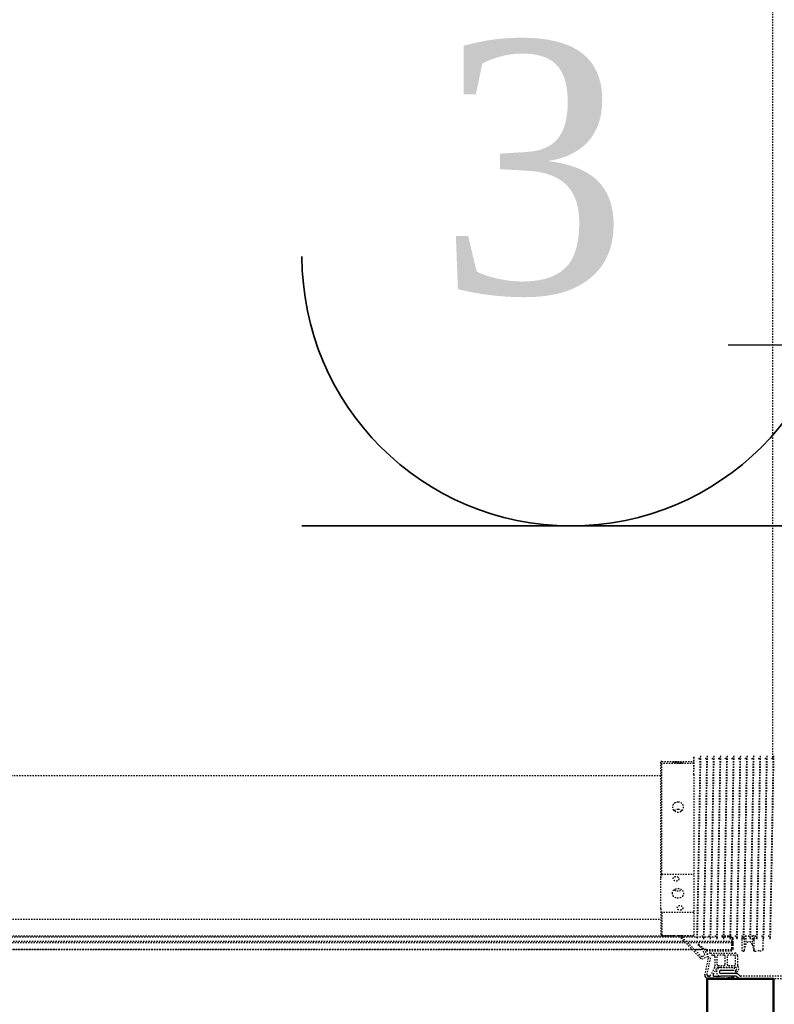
# Model space of a CAD drawing. Header units: centimetres. Extents: x 42630 to 130002, y 15 to 29179.
# Tile 79 of 159: x 50971 to 51028, y 4527 to 4601. Entities that reach past the tile are written whole.
import ezdxf

# ---------------------------------------------------------------- set-up
doc = ezdxf.new("R2010")
doc.units = ezdxf.units.CM
doc.header["$LTSCALE"] = 0.01
doc.linetypes.add('DASHED2', pattern=[9.525, 6.35, -3.175])
doc.layers.get('0').update_dxf_attribs({"color": 253})
doc.layers.add('A-ELEWACJE', color=253, linetype='Continuous')
doc.layers.add('CKDRZWI_', color=253, linetype='Continuous')
for name, color, linetype, lineweight in [('CKSCIANY_PRZEKR', 253, 'Continuous', 50), ('EOPIS', 150, 'Continuous', 35), ('eosprz', 32, 'Continuous', 35)]:
    doc.layers.add(name, color=color, linetype=linetype, lineweight=lineweight)
doc.styles.add('styl1', font='times.ttf')

# ---------------------------------------------------------------- blocks, each defined once
blk = doc.blocks.new('A$7E8814B27261F1')
at = {"color": 7, "linetype": 'DASHED2', "ltscale": 10}
for p, q in [((231.79, 4366.84), (231.79, 374.08)), ((232.43, 4365.85), (232.43, 385)), ((222.1, 386.3), (222.1, 4363.7)), ((222.1, 4363.7), (222.1, 386.3)), ((222.14, 386.35), (222.14, 4363.65)), ((222.19, 386.39), (222.19, 4363.61)), ((222.24, 386.44), (222.24, 4363.56)), ((227.23, 391.24), (227.23, 4358.76)), ((228.48, 4357.56), (228.48, 392.44)), ((245, 4340), (245, 410)), ((353, 410), (353, 4340)), ((233.5, 410), (232.75, 409.25)), ((250.04, 409.25), (232.75, 409.25)), ((232.75, 409.25), (232.75, 399.82)), ((252.71, 410), (233.5, 410)), ((250.04, 385), (250.04, 409.25)), ((252.71, 410), (276.18, 410)), ((276.18, 410), (362.28, 410)), ((278.85, 409.25), (278.85, 385)), ((278.85, 409.25), (362.13, 409.25)), ((362.13, 385), (362.13, 409.25)), ((362.28, 410), (363.58, 410)), ((363.73, 409.25), (363.73, 385)), ((215.82, 380.27), (230.89, 394.75)), ((231.49, 393.96), (217.23, 379.71)), ((232.75, 394.15), (232.75, 385)), ((227.23, 356.5), (227.23, 389.71)), ((228.48, 390.96), (228.48, 356.5)), ((216.68, 374.5), (215.33, 378.13)), ((217.04, 378.58), (217.86, 376.81)), ((218.13, 376.71), (222.18, 378.51)), ((222.1, 378.47), (222.1, 384.57)), ((222.1, 384.57), (222.1, 378.47)), ((222.14, 378.5), (222.14, 384.62)), ((222.19, 378.52), (222.19, 384.66)), ((222.24, 378.54), (222.24, 384.71)), ((224.06, 379.98), (225.41, 381.69)), ((225.91, 381.34), (224.5, 379.34)), ((231, 382.71), (231, 382.29)), ((353.89, 385), (232.5, 385)), ((353.89, 385), (367, 385)), ((367, 384.79), (367, 385)), ((367, 379.79), (367, 380.21)), ((208.52, 369.49), (202.81, 372.52)), ((203.01, 376.75), (216.18, 373.91)), ((203.22, 375.17), (217, 372.2)), ((207.81, 368.17), (203.35, 370.53)), ((218, 370.96), (218, 370.2)), ((218.66, 375.1), (219.21, 373.91)), ((222.59, 377.58), (218.74, 375.36)), ((219.5, 372.64), (219.5, 354.2)), ((221.15, 375.5), (221.1, 375.5)), ((221.1, 375.5), (221.1, 357.3)), ((221.15, 375.5), (221.1, 375.5)), ((221.1, 375.5), (221.1, 357.3)), ((221.19, 375.5), (221.15, 375.5)), ((221.15, 375.5), (221.15, 357.3)), ((221.24, 375.5), (221.19, 375.5)), ((221.19, 375.5), (221.19, 357.3)), ((222.24, 375.5), (221.24, 375.5)), ((221.24, 375.5), (221.24, 357.3)), ((222.1, 375.5), (222.1, 377.3)), ((222.1, 377.3), (222.1, 375.5)), ((222.14, 375.5), (222.14, 377.33)), ((222.19, 375.5), (222.19, 377.35)), ((222.24, 375.5), (222.24, 377.38)), ((222.24, 375.5), (222.24, 357.3)), ((231, 377.71), (231, 377.29)), ((231, 372.71), (231, 372.29)), ((231.79, 373.33), (231.79, 369.08)), ((367, 374.79), (367, 375.21)), ((208.6, 364.7), (208.6, 354.7)), ((208.7, 353.9), (208.7, 366.7)), ((217, 369.2), (209.7, 369.2)), ((210.2, 366.7), (210.2, 362.45)), ((217, 367.7), (211.2, 367.7)), ((218, 362.45), (218, 366.7)), ((231, 367.71), (231, 367.3)), ((231.79, 364.08), (231.79, 359.08)), ((232.43, 363.97), (232.43, 356.5)), ((367, 369.79), (367, 370.21)), ((367, 364.79), (367, 365.21)), ((210.2, 358.95), (210.2, 354.7)), ((211.2, 361.45), (217, 361.45)), ((217, 359.95), (211.2, 359.95)), ((218, 354.7), (218, 358.95)), ((223.04, 356.5), (226.24, 356.5)), ((227.23, 356.5), (226.24, 356.5)), ((227.23, 356.5), (227.24, 356.5)), ((227.24, 356.5), (227.24, 355.5)), ((227.57, 356.5), (227.24, 356.5)), ((227.57, 356.5), (228.48, 356.5)), ((228.83, 356.5), (228.48, 356.5)), ((231.79, 356.5), (228.83, 356.5)), ((230.28, 356.5), (230.28, 355.5)), ((231, 362.71), (231, 362.3)), ((231, 357.71), (231, 357.3)), ((367, 359.8), (367, 360.21)), ((200, 301), (200, 349.66)), ((202, 301), (202, 349.66)), ((208.6, 354.7), (206.6, 354.7)), ((217.5, 352.2), (210.16, 352.2)), ((211.2, 353.7), (217, 353.7)), ((229.95, 349), (222, 349)), ((223.04, 355.5), (226.24, 355.5)), ((226.24, 355.5), (227.24, 355.5)), ((227.24, 355.5), (227.57, 355.5)), ((227.57, 355.5), (230.28, 355.5)), ((231.1, 349), (229.95, 349)), ((230.28, 355.5), (231.19, 355.5)), ((231, 352.71), (231, 352.3)), ((367, 354.8), (367, 355.21)), ((367, 349.8), (367, 350.21)), ((221, 348), (221, 347.81)), ((221.8, 346.83), (226.02, 345.95)), ((221.8, 346.83), (229.79, 346.83)), ((226.02, 341.05), (221.8, 340.17)), ((232.64, 345.95), (226.02, 345.95)), ((232.64, 341.05), (226.02, 341.05)), ((229.79, 346.83), (232.64, 345.95)), ((231.1, 347.69), (230.73, 347.81)), ((231, 347.71), (231, 347.3)), ((231, 342.71), (231, 342.3)), ((367, 344.8), (367, 345.21)), ((221, 339.19), (221, 338)), ((222.39, 340), (222.1, 340)), ((229.32, 340), (222.39, 340)), ((230.85, 340.49), (229.28, 340)), ((230.16, 339), (233.52, 340.07)), ((231, 337.71), (231, 337.3)), ((367, 339.8), (367, 340.21)), ((367, 334.8), (367, 335.22)), ((222.23, 333), (222.39, 333)), ((222.39, 333), (231.33, 333)), ((231, 332.71), (231, 332.3)), ((231, 327.72), (231, 327.3)), ((367, 329.8), (367, 330.22)), ((366.58, 325.5), (636.73, 325.5)), ((367, 324.8), (367, 325.22)), ((636.73, 325.5), (711.34, 325.5)), ((711.34, 325.5), (4186.6, 325.5))]:
    blk.add_line(p, q, dxfattribs=at)
at = {"color": 7, "linetype": 'Continuous', "ltscale": 10}
for p, q in [((199.7, 369.86), (199.7, 370.52)), ((199.7, 370.52), (200.5, 369.72)), ((200, 375), (200, 370.22)), ((200.5, 369.72), (200.5, 374.72)), ((202, 373.87), (202, 374.18)), ((200.5, 368.72), (199.7, 369.86)), ((199.7, 365.86), (199.7, 366.52)), ((199.7, 366.52), (200.5, 365.72)), ((200.5, 364.72), (199.7, 365.86)), ((200, 369.43), (200, 366.22)), ((200, 365.43), (200, 362.22)), ((200.5, 365.72), (200.5, 368.72)), ((200.5, 361.72), (200.5, 364.72)), ((202, 369.72), (202, 364.7)), ((202, 353.31), (202, 364.7)), ((204, 353.31), (204, 364.7)), ((206.6, 364.7), (206.6, 354.7)), ((199.7, 361.86), (199.7, 362.52)), ((199.7, 362.52), (200.5, 361.72)), ((200.5, 360.72), (199.7, 361.86)), ((200, 361.43), (200, 349.66)), ((200.21, 357.77), (200.09, 358.41)), ((200.09, 358.41), (201.02, 357.76)), ((201.19, 356.78), (200.21, 357.77)), ((201.02, 357.76), (200.5, 360.72)), ((201.46, 355.3), (201.19, 356.78)), ((200.88, 351.78), (201.71, 352.61)), ((202.29, 350.36), (203.12, 351.19))]:
    blk.add_line(p, q, dxfattribs=at)
at = {"color": 7, "linetype": 'DASHED2', "ltscale": 10}
for centre, radius, start, end in [((266.29, 356.35), 55.34, 104.20528, 107.08477), ((262.59, 356.35), 55.34, 72.91523, 75.79472), ((382.47, 405.61), 20.67, 167.72462, 169.84446), ((343.39, 405.61), 20.67, 10.15554, 12.27538), ((231.14, 394.32), 0.5, 315, 119.47485), ((217.2, 378.83), 2, 133.8548, 200.45008), ((217.94, 379), 1, 135, 205), ((220.14, 383.08), 5, 294, 321.6814), ((219.59, 382.78), 6, 300, 325), ((225.65, 381.5), 0.301, 328.3186, 141.6814), ((230.05, 379.89), 2.39, 270.27368, 342.85508), ((1137.01, 45999.08), 45625.37, 268.862172, 269.032894), ((1007.37, 38906.96), 38532.49, 268.845502, 269.04765), ((391.03, 2320.36), 1935.71, 268.90065, 269.28658), ((-408.75, 38911.44), 38534.46, 271.153415, 271.153525), ((-408.75, 38906.44), 38534.46, 271.153415, 271.153525), ((216.27, 374.34), 0.441, 257.82964, 20.45008), ((216.73, 370.96), 1.27, 0, 77.82035), ((218.04, 376.89), 0.2, 205, 294), ((218.84, 375.19), 0.2, 120, 205), ((216.5, 372.64), 3, 0, 25), ((230.05, 374.89), 2.39, 270.27368, 342.85508), ((1137.01, 45994.08), 45625.37, 268.862172, 269.032894), ((1007.37, 38901.96), 38532.49, 268.845502, 269.04765), ((1137.01, 45989.08), 45625.37, 268.862172, 269.032894), ((1007.37, 38896.96), 38532.49, 268.845502, 269.04765), ((-408.75, 38901.44), 38534.46, 271.153415, 271.153525), ((205.3, 364.7), 3.3, 0, 180), ((207.03, 366.7), 1.66, 0, 62.06083), ((209.7, 371.72), 2.52, 242.06083, 270), ((211.2, 366.7), 1, 90, 180), ((217, 370.2), 1, 270, 0), ((217, 366.7), 1, 0, 90), ((230.05, 369.89), 2.39, 270.27368, 342.85508), ((230.05, 364.89), 2.39, 270.27368, 342.85508), ((1137.01, 45984.08), 45625.37, 268.862172, 269.032894), ((1007.37, 38891.96), 38532.49, 268.845502, 269.04765), ((-408.75, 38896.45), 38534.46, 271.153415, 271.153525), ((-408.75, 38891.45), 38534.46, 271.153415, 271.153525), ((211.2, 362.45), 1, 180, 270), ((211.2, 358.95), 1, 90, 180), ((217, 362.45), 1, 270, 0), ((217, 358.95), 1, 0, 90), ((222.9, 357.3), 1.8, 180, 270), ((222.9, 357.3), 1.8, 180, 270), ((222.95, 357.3), 1.8, 180, 270), ((222.99, 357.3), 1.8, 180, 270), ((223.04, 357.3), 1.8, 180, 270), ((223.04, 357.3), 0.8, 180, 270), ((230.05, 359.89), 2.39, 270.27368, 342.85508), ((1137.01, 45979.08), 45625.37, 268.862172, 269.032894), ((1007.37, 38886.97), 38532.49, 268.845502, 269.04765), ((1137.01, 45974.08), 45625.37, 268.862172, 269.032894), ((1007.37, 38881.97), 38532.49, 268.845502, 269.04765), ((-408.75, 38886.45), 38534.46, 271.153415, 271.153525), ((207.6, 353.9), 2.6, 203.91653, 308.69474), ((207.6, 353.9), 1.1, 203.91653, 0), ((210.16, 350.7), 1.5, 90, 128.69474), ((211.2, 354.7), 1, 180, 270), ((217, 354.7), 1, 270, 0), ((217.5, 354.2), 2, 270, 0), ((222, 348), 1, 90, 180), ((230.05, 354.89), 2.39, 270.27368, 342.85508), ((230.05, 349.89), 2.39, 270.27368, 342.85508), ((1137.01, 45969.08), 45625.37, 268.862172, 269.032894), ((1007.37, 38876.97), 38532.49, 268.845502, 269.04765), ((-408.75, 38881.45), 38534.46, 271.153415, 271.153525), ((-408.75, 38876.45), 38534.46, 271.153415, 271.153525), ((222, 347.81), 1, 180, 258.13508), ((230.05, 344.9), 2.39, 270.27368, 342.85508), ((1137.01, 45964.08), 45625.37, 268.862172, 269.032894), ((1007.37, 38871.97), 38532.49, 268.845502, 269.04765), ((1137.01, 45959.08), 45625.37, 268.862172, 269.032894), ((1007.37, 38866.97), 38532.49, 268.845502, 269.04765), ((-408.75, 38871.45), 38534.46, 271.153415, 271.153525), ((222, 339.19), 1, 101.86492, 180), ((222.04, 337.99), 0.989, 191.77636, 192.10457), ((222.09, 339), 1, 101.57659, 179.98368), ((222.1, 338.98), 1.02, 89.86867, 101.43514), ((230.05, 339.9), 2.39, 270.27368, 342.85508), ((230.05, 334.9), 2.39, 270.27368, 342.85508), ((1137.01, 45954.09), 45625.37, 268.862172, 269.032894), ((1007.37, 38861.97), 38532.49, 268.845502, 269.04765), ((-408.75, 38866.45), 38534.46, 271.153415, 271.153525), ((-408.75, 38861.45), 38534.46, 271.153415, 271.153525), ((230.05, 329.9), 2.39, 270.27368, 342.85508), ((1137.01, 45949.09), 45625.37, 268.862172, 269.032894), ((1007.37, 38856.97), 38532.49, 268.845502, 269.04765), ((1137.01, 45944.09), 45625.37, 268.862172, 269.032894), ((1007.37, 38851.97), 38532.49, 268.845502, 269.04765), ((-408.75, 38856.45), 38534.46, 271.153415, 271.153525), ((-408.75, 38851.45), 38534.46, 271.153415, 271.153525)]:
    blk.add_arc(centre, radius, start, end, dxfattribs=at)
at = {"color": 7, "linetype": 'Continuous', "ltscale": 10}
for centre, radius, start, end in [((202.58, 374.72), 2.08, 77.82964, 180), ((203.01, 374.18), 1.01, 77.82035, 180), ((203.53, 373.87), 1.53, 180, 242.06083), ((202.92, 369.72), 0.921, 62.06083, 180), ((205.3, 364.7), 1.3, 0, 180), ((203, 349.66), 3, 135, 180), ((202.19, 355.43), 0.749, 190, 255.12), ((201, 353.31), 1, 315, 0), ((203, 349.66), 1, 135, 180), ((201, 353.31), 3, 315, 0), ((205.9, 353.15), 0.75, 23.91653, 203.91653)]:
    blk.add_arc(centre, radius, start, end, dxfattribs=at)
at = {"color": 7, "linetype": 'DASHED2', "ltscale": 10}
for centre, major_axis, ratio in [((264.44, 397), (0, 4.25), 0.841709), ((275.39, 398.5), (0, -2.1), 0.841709), ((362.93, 397), (0, 4.25), 0.04674), ((363.54, 398.5), (0, -2.1), 0.04674), ((253.5, 395.5), (0, -2.1), 0.841709), ((362.32, 395.5), (0, -2.1), 0.04674)]:
    blk.add_ellipse(centre, major_axis=major_axis, ratio=ratio, dxfattribs=at)
for centre, major_axis, ratio, start_param, end_param in [((225.5, 343.5), (0, 2.5), 0.999939, 3.348675, 6.076103), ((221.04, 317), (0, -21), 0.011029, 2.690566, 3.05403)]:
    blk.add_ellipse(centre, major_axis=major_axis, ratio=ratio, start_param=start_param, end_param=end_param, dxfattribs=at)
for points, knots in [([(333.12, 397), (333.12, 395.88), (332.73, 394.78), (331.37, 393.21), (330.39, 392.75), (328.42, 392.75), (327.43, 393.2), (325.99, 394.79), (325.57, 395.89), (325.57, 398.11), (325.99, 399.22), (327.42, 400.79), (328.41, 401.25), (330.4, 401.25), (331.36, 400.79), (332.72, 399.22), (333.12, 398.12), (333.12, 397)], [0, 0, 0, 0, 0.125, 0.125, 0.25, 0.25, 0.375, 0.375, 0.5, 0.5, 0.625, 0.625, 0.75, 0.75, 0.875, 0.875, 1, 1, 1, 1]), ([(267.08, 399.82), (266.53, 399.04), (266.22, 398.02), (266.22, 395.99), (266.52, 394.98), (267.06, 394.21)], [0.384709, 0.384709, 0.384709, 0.384709, 0.5, 0.5, 0.6138838, 0.6138838, 0.6138838, 0.6138838]), ([(367.94, 380), (367.94, 380), (367.94, 380), (367.94, 380), (367.8, 380.01), (367.67, 380.02), (367.39, 380.07), (366.84, 380.24), (366.22, 380.69), (365.77, 381.25), (365.69, 381.6), (365.67, 381.69)], [0.1861249, 0.1861249, 0.1861249, 0.1861249, 0.2261769, 0.4214762, 0.4724045, 0.5083702, 0.5480959, 0.6471273, 0.8033109, 0.9563027, 1, 1, 1, 1]), ([(367.94, 375), (367.94, 375), (367.94, 375), (367.94, 375), (367.8, 375.01), (367.67, 375.02), (367.39, 375.07), (366.84, 375.24), (366.22, 375.69), (365.77, 376.25), (365.69, 376.6), (365.67, 376.69)], [0.1861249, 0.1861249, 0.1861249, 0.1861249, 0.2261769, 0.4214762, 0.4724045, 0.5083702, 0.5480959, 0.6471273, 0.8033109, 0.9563027, 1, 1, 1, 1]), ([(367.94, 370), (367.94, 370), (367.94, 370), (367.94, 370), (367.8, 370.01), (367.67, 370.02), (367.39, 370.07), (366.84, 370.24), (366.22, 370.69), (365.77, 371.25), (365.69, 371.6), (365.67, 371.69)], [0.1861249, 0.1861249, 0.1861249, 0.1861249, 0.2261769, 0.4214762, 0.4724045, 0.5083702, 0.5480959, 0.6471273, 0.8033109, 0.9563027, 1, 1, 1, 1]), ([(367.94, 365), (367.94, 365), (367.94, 365), (367.94, 365), (367.8, 365.01), (367.67, 365.02), (367.39, 365.07), (366.84, 365.24), (366.22, 365.69), (365.77, 366.25), (365.69, 366.6), (365.67, 366.69)], [0.1861249, 0.1861249, 0.1861249, 0.1861249, 0.2261769, 0.4214762, 0.4724045, 0.5083702, 0.5480959, 0.6471273, 0.8033109, 0.9563027, 1, 1, 1, 1]), ([(367.94, 360.01), (367.94, 360.01), (367.94, 360.01), (367.94, 360), (367.8, 360.01), (367.67, 360.02), (367.39, 360.07), (366.84, 360.24), (366.22, 360.69), (365.77, 361.26), (365.69, 361.6), (365.67, 361.69)], [0.1861249, 0.1861249, 0.1861249, 0.1861249, 0.2261769, 0.4214762, 0.4724045, 0.5083702, 0.5480959, 0.6471273, 0.8033109, 0.9563027, 1, 1, 1, 1]), ([(367.94, 355.01), (367.94, 355.01), (367.94, 355.01), (367.94, 355.01), (367.8, 355.01), (367.67, 355.03), (367.39, 355.07), (366.84, 355.25), (366.22, 355.69), (365.77, 356.26), (365.69, 356.6), (365.67, 356.69)], [0.1861249, 0.1861249, 0.1861249, 0.1861249, 0.2261769, 0.4214762, 0.4724045, 0.5083702, 0.5480959, 0.6471273, 0.8033109, 0.9563027, 1, 1, 1, 1]), ([(367.94, 350.01), (367.94, 350.01), (367.94, 350.01), (367.94, 350.01), (367.8, 350.01), (367.67, 350.03), (367.39, 350.07), (366.84, 350.25), (366.22, 350.69), (365.77, 351.26), (365.69, 351.6), (365.67, 351.69)], [0.1861249, 0.1861249, 0.1861249, 0.1861249, 0.2261769, 0.4214762, 0.4724045, 0.5083702, 0.5480959, 0.6471273, 0.8033109, 0.9563027, 1, 1, 1, 1]), ([(367.94, 345.01), (367.94, 345.01), (367.94, 345.01), (367.94, 345.01), (367.8, 345.01), (367.67, 345.03), (367.39, 345.07), (366.84, 345.25), (366.22, 345.7), (365.77, 346.26), (365.69, 346.6), (365.67, 346.69)], [0.1861249, 0.1861249, 0.1861249, 0.1861249, 0.2261769, 0.4214762, 0.4724045, 0.5083702, 0.5480959, 0.6471273, 0.8033109, 0.9563027, 1, 1, 1, 1]), ([(367.94, 340.01), (367.94, 340.01), (367.94, 340.01), (367.94, 340.01), (367.8, 340.01), (367.67, 340.03), (367.39, 340.07), (366.84, 340.25), (366.22, 340.7), (365.77, 341.26), (365.69, 341.6), (365.67, 341.69)], [0.1861249, 0.1861249, 0.1861249, 0.1861249, 0.2261769, 0.4214762, 0.4724045, 0.5083702, 0.5480959, 0.6471273, 0.8033109, 0.9563027, 1, 1, 1, 1]), ([(221.15, 335.45), (221.16, 335.07), (221.18, 334.48), (221.2, 334.1), (221.23, 333.91), (221.25, 333.75), (221.34, 333.53), (221.49, 333.31), (221.73, 333.11), (222.01, 333.01), (222.17, 333), (222.23, 333)], [0, 0, 0, 0, 0.32492, 0.610136, 0.753681, 0.828549, 0.859888, 0.89367, 0.934715, 0.979704, 1, 1, 1, 1]), ([(229.32, 340), (229.42, 340), (229.52, 339.97), (229.72, 339.87), (229.81, 339.8), (229.97, 339.61), (230.03, 339.5), (230.13, 339.26), (230.16, 339.13), (230.16, 339)], [0, 0, 0, 0, 0.25, 0.25, 0.5, 0.5, 0.75, 0.75, 1, 1, 1, 1]), ([(367.94, 335.01), (367.94, 335.01), (367.94, 335.01), (367.94, 335.01), (367.8, 335.02), (367.67, 335.03), (367.39, 335.07), (366.84, 335.25), (366.22, 335.7), (365.77, 336.26), (365.69, 336.6), (365.67, 336.69)], [0.1861249, 0.1861249, 0.1861249, 0.1861249, 0.2261769, 0.4214762, 0.4724045, 0.5083702, 0.5480959, 0.6471273, 0.8033109, 0.9563027, 1, 1, 1, 1]), ([(367.94, 330.01), (367.94, 330.01), (367.94, 330.01), (367.94, 330.01), (367.8, 330.02), (367.67, 330.03), (367.39, 330.08), (366.84, 330.25), (366.22, 330.7), (365.77, 331.26), (365.69, 331.6), (365.67, 331.69)], [0.1861249, 0.1861249, 0.1861249, 0.1861249, 0.2261769, 0.4214762, 0.4724045, 0.5083702, 0.5480959, 0.6471273, 0.8033109, 0.9563027, 1, 1, 1, 1]), ([(367.94, 325.01), (367.94, 325.01), (367.94, 325.01), (367.94, 325.01), (367.8, 325.02), (367.67, 325.03), (367.39, 325.08), (366.84, 325.25), (366.22, 325.7), (365.77, 326.26), (365.69, 326.61), (365.67, 326.69)], [0.1861249, 0.1861249, 0.1861249, 0.1861249, 0.2261769, 0.4214762, 0.4724045, 0.5083702, 0.5480959, 0.6471273, 0.8033109, 0.9563027, 1, 1, 1, 1])]:
    blk.add_open_spline(points, degree=3, knots=knots, dxfattribs=at)
for points in [[(232.75, 399.86), (232.75, 399.09), (232.76, 398.06), (232.76, 397)], [(232.76, 397), (232.76, 395.94), (232.75, 394.89), (232.75, 394.12)], [(326.64, 394.12), (327.25, 394.89), (327.6, 395.94), (327.6, 397)], [(327.6, 397), (327.6, 398.05), (327.25, 399.09), (326.65, 399.86)], [(367, 380.21), (367, 380.21), (366.98, 380.21), (366.93, 380.21)], [(367, 375.21), (367, 375.21), (366.98, 375.21), (366.93, 375.21)], [(367, 370.21), (367, 370.21), (366.98, 370.21), (366.93, 370.21)], [(367, 365.21), (367, 365.21), (366.98, 365.21), (366.93, 365.21)], [(367, 360.21), (367, 360.21), (366.98, 360.21), (366.93, 360.21)], [(367, 355.21), (367, 355.21), (366.98, 355.22), (366.93, 355.22)], [(367, 350.21), (367, 350.22), (366.98, 350.22), (366.93, 350.22)], [(367, 345.22), (367, 345.22), (366.98, 345.22), (366.93, 345.22)], [(367, 340.22), (367, 340.22), (366.98, 340.22), (366.93, 340.22)], [(367, 335.22), (367, 335.22), (366.98, 335.22), (366.93, 335.22)], [(367, 330.22), (367, 330.22), (366.98, 330.22), (366.93, 330.22)], [(367, 325.22), (367, 325.22), (366.98, 325.22), (366.93, 325.22)]]:
    blk.add_open_spline(points, degree=3, dxfattribs=at)

msp = doc.modelspace()

# ---------------------------------------------------------------- linework, layer by layer
at = {"layer": 'A-ELEWACJE', "color": 0}
msp.add_line((51024.493, 4576.33), (51048.324, 4576.33), dxfattribs=at)
at = {"layer": 'CKSCIANY_PRZEKR'}
msp.add_lwpolyline([(51022.929, 4509.604), (51022.929, 4528.604), (51027.929, 4528.604), (51027.929, 4514.604)], dxfattribs=at)
at = {"layer": 'eosprz', "linetype": 'Continuous'}
msp.add_line((51032.95, 4562.699), (50992.415, 4562.699), dxfattribs=at)
msp.add_arc((51012.683, 4582.966), 20.267, 180, 0, dxfattribs=at)

# ---------------------------------------------------------------- block references
at = {"layer": 'CKDRZWI_', "xscale": 0.1, "yscale": 0.1, "zscale": 0.1, "rotation": 89.99999999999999}
msp.add_blockref('A$7E8814B27261F1', (51060.429, 4508.604), dxfattribs=at)

# ---------------------------------------------------------------- texts
at = {"layer": 'EOPIS', "style": 'styl1'}
msp.add_text('3', height=19.031, dxfattribs=at).set_placement((51002.629, 4580.199))

doc.saveas('drawing.dxf')
